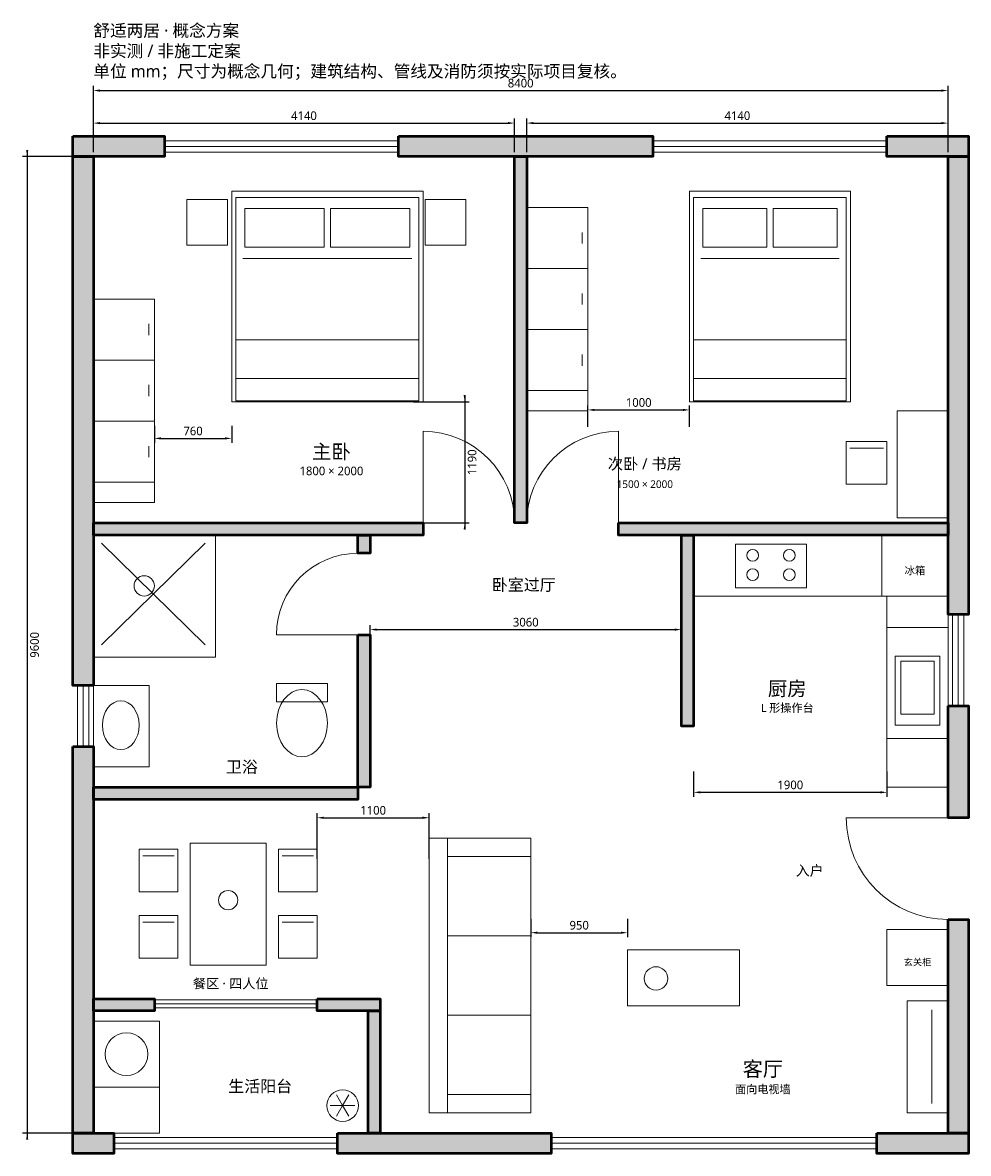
# Model space of a CAD drawing. Header units: millimetres. Extents: x -695 to 8600, y -9800 to 1318.
import ezdxf
from ezdxf.enums import TextEntityAlignment as Align

# ---------------------------------------------------------------- set-up
doc = ezdxf.new("R2010")
doc.units = ezdxf.units.MM
for name, color, linetype, lineweight, true_color in [('DIM', 7, 'Continuous', 18, 0x648581), ('DOOR', 7, 'Continuous', 18, 0x8a7355), ('FURNITURE', 7, 'Continuous', 18, 0x53605e), ('TEXT', 7, 'Continuous', 18, 0x2a4140), ('WALL', 7, 'Continuous', 50, 0x283b3b), ('WINDOW', 7, 'Continuous', 18, 0x628b91)]:
    doc.layers.add(name, color=color, linetype=linetype, lineweight=lineweight, true_color=true_color)
doc.styles.add('CN', font='msyh.ttc')
doc.dimstyles.get("Standard").update_dxf_attribs({"dimtxt": 2.5, "dimasz": 2.5, "dimexe": 1.25, "dimexo": 0.625, "dimtad": 1, "dimcen": 2.5, "dimazin": 3, "dimtfac": 1, "dimtmove": 0, "dimatfit": 3})

msp = doc.modelspace()

# ---------------------------------------------------------------- hatches: boundary and pattern name
at = {"layer": 'WALL'}
for points in [[(-200, 200), (700, 200), (700, 0), (-200, 0)], [(3000, 200), (5500, 200), (5500, 0), (3000, 0)], [(7800, 200), (8600, 200), (8600, 0), (7800, 0)], [(-200, 0), (0, 0), (0, -5200), (-200, -5200)], [(4140, 0), (4260, 0), (4260, -3600), (4140, -3600)], [(8400, 0), (8600, 0), (8600, -4500), (8400, -4500)], [(0, -3600), (3240, -3600), (3240, -3720), (0, -3720)], [(5160, -3600), (8400, -3600), (8400, -3720), (5160, -3720)], [(2600, -3720), (2720, -3720), (2720, -3900), (2600, -3900)], [(5780, -3720), (5900, -3720), (5900, -5600), (5780, -5600)], [(2600, -4700), (2720, -4700), (2720, -6200), (2600, -6200)], [(8400, -5400), (8600, -5400), (8600, -6500), (8400, -6500)], [(-200, -5800), (0, -5800), (0, -9600), (-200, -9600)], [(0, -6200), (2600, -6200), (2600, -6320), (0, -6320)], [(8400, -7500), (8600, -7500), (8600, -9600), (8400, -9600)], [(0, -8280), (600, -8280), (600, -8400), (0, -8400)], [(2200, -8280), (2820, -8280), (2820, -8400), (2200, -8400)], [(2700, -8400), (2820, -8400), (2820, -9600), (2700, -9600)], [(-200, -9600), (200, -9600), (200, -9800), (-200, -9800)], [(2400, -9600), (4500, -9600), (4500, -9800), (2400, -9800)], [(7700, -9600), (8600, -9600), (8600, -9800), (7700, -9800)]]:
    msp.add_hatch(color=7, dxfattribs=at).paths.add_polyline_path(points)

# ---------------------------------------------------------------- linework, layer by layer
at = {"layer": 'DOOR'}
for p, q in [((3240, -3600), (3240, -2700)), ((5160, -3600), (5160, -2700)), ((2600, -4700), (1800, -4700)), ((8400, -6500), (7400, -6500))]:
    msp.add_line(p, q, dxfattribs=at)
for centre, radius, start, end in [((3240, -3600), 900, 0, 90), ((5160, -3600), 900, -270, -180), ((2600, -4700), 800, 90, 180), ((8400, -6500), 1000, -180, -90)]:
    msp.add_arc(centre, radius, start, end, dxfattribs=at)
at = {"layer": 'FURNITURE'}
for p, q in [((4805, -745), (4805, -855)), ((1470, -1000), (3130, -1000)), ((5970, -1000), (7330, -1000)), ((4260, -1100), (4860, -1100)), ((4805, -1345), (4805, -1455)), ((545, -1645), (545, -1755)), ((4260, -1700), (4860, -1700)), ((0, -2000), (600, -2000)), ((4805, -1945), (4805, -2055)), ((545, -2245), (545, -2355)), ((4260, -2300), (4860, -2300)), ((0, -2600), (600, -2600)), ((545, -2845), (545, -2955)), ((7435, -2865), (7765, -2865)), ((0, -3200), (600, -3200)), ((80, -3800), (1100, -4800)), ((1100, -3800), (80, -4800)), ((7800, -4630), (8400, -4630)), ((7800, -5720), (8400, -5720)), ((485, -6875), (795, -6875)), ((1855, -6875), (2165, -6875)), ((485, -7525), (795, -7525)), ((1855, -7525), (2165, -7525)), ((3480, -7660), (4300, -7660)), ((3480, -8440), (4300, -8440)), ((8240, -8390), (8240, -9310)), ((2450, -9330), (2389.5, -9225.3)), ((2450, -9330), (2510.4, -9225.3)), ((2450, -9330), (2329.1, -9330)), ((2450, -9330), (2389.5, -9434.7)), ((2450, -9330), (2570.9, -9330)), ((2450, -9330), (2510.4, -9434.7))]:
    msp.add_line(p, q, dxfattribs=at)
for points in [[(920, -420), (1320, -420), (1320, -870), (920, -870)], [(1360, -340), (3240, -340), (3240, -2410), (1360, -2410)], [(1400, -400), (3200, -400), (3200, -2400), (1400, -2400)], [(3260, -420), (3660, -420), (3660, -870), (3260, -870)], [(5860, -340), (7440, -340), (7440, -2410), (5860, -2410)], [(5900, -400), (7400, -400), (7400, -2400), (5900, -2400)], [(1490, -510), (2270, -510), (2270, -890), (1490, -890)], [(2330, -510), (3110, -510), (3110, -890), (2330, -890)], [(4260, -500), (4860, -500), (4860, -2500), (4260, -2500)], [(5990, -510), (6620, -510), (6620, -890), (5990, -890)], [(6680, -510), (7310, -510), (7310, -890), (6680, -890)], [(0, -1400), (600, -1400), (600, -3400), (0, -3400)], [(1400, -1800), (3200, -1800), (3200, -2180), (1400, -2180)], [(5900, -1800), (7400, -1800), (7400, -2180), (5900, -2180)], [(7900, -2500), (8400, -2500), (8400, -3550), (7900, -3550)], [(7400, -2800), (7800, -2800), (7800, -3220), (7400, -3220)], [(0, -3720), (1200, -3720), (1200, -4920), (0, -4920)], [(5900, -3720), (8400, -3720), (8400, -4320), (5900, -4320)], [(7750, -3720), (8400, -3720), (8400, -4320), (7750, -4320)], [(6310, -3810), (7010, -3810), (7010, -4240), (6310, -4240)], [(7800, -4320), (8400, -4320), (8400, -6200), (7800, -6200)], [(7880, -4910), (8320, -4910), (8320, -5590), (7880, -5590)], [(7935, -4960), (8265, -4960), (8265, -5480), (7935, -5480)], [(0, -5200), (550, -5200), (550, -6000), (0, -6000)], [(1800, -5180), (2300, -5180), (2300, -5360), (1800, -5360)], [(950, -6750), (1700, -6750), (1700, -7950), (950, -7950)], [(3300, -6700), (4300, -6700), (4300, -9400), (3300, -9400)], [(3300, -6700), (3480, -6700), (3480, -9400), (3300, -9400)], [(3480, -6700), (4300, -6700), (4300, -6880), (3480, -6880)], [(450, -6810), (830, -6810), (830, -7230), (450, -7230)], [(1820, -6810), (2200, -6810), (2200, -7230), (1820, -7230)], [(450, -7460), (830, -7460), (830, -7880), (450, -7880)], [(1820, -7460), (2200, -7460), (2200, -7880), (1820, -7880)], [(7800, -7600), (8400, -7600), (8400, -8150), (7800, -8150)], [(5250, -7800), (6350, -7800), (6350, -8350), (5250, -8350)], [(8000, -8300), (8400, -8300), (8400, -9400), (8000, -9400)], [(0, -8500), (650, -8500), (650, -9150), (0, -9150)], [(0, -9150), (650, -9150), (650, -9600), (0, -9600)], [(3480, -9220), (4300, -9220), (4300, -9400), (3480, -9400)]]:
    msp.add_lwpolyline(points, close=True, dxfattribs=at)
for centre, major_axis, ratio in [((6480, -3920), (58, 0), 1), ((6840, -3920), (58, 0), 1), ((6480, -4110), (58, 0), 1), ((6840, -4110), (58, 0), 1), ((500, -4220), (100, 0), 1), ((2050, -5570), (0, 330), 0.7575758), ((270, -5590), (0, 240), 0.75), ((1325, -7310), (95, 0), 1), ((5530, -8080), (115, 0), 1), ((325, -8825), (210, 0), 1), ((2450, -9330), (155, 0), 1)]:
    msp.add_ellipse(centre, major_axis=major_axis, ratio=ratio, dxfattribs=at)
at = {"layer": 'WALL'}
for points in [[(-200, 200), (700, 200), (700, 0), (-200, 0)], [(3000, 200), (5500, 200), (5500, 0), (3000, 0)], [(7800, 200), (8600, 200), (8600, 0), (7800, 0)], [(-200, 0), (0, 0), (0, -5200), (-200, -5200)], [(4140, 0), (4260, 0), (4260, -3600), (4140, -3600)], [(8400, 0), (8600, 0), (8600, -4500), (8400, -4500)], [(0, -3600), (3240, -3600), (3240, -3720), (0, -3720)], [(5160, -3600), (8400, -3600), (8400, -3720), (5160, -3720)], [(2600, -3720), (2720, -3720), (2720, -3900), (2600, -3900)], [(5780, -3720), (5900, -3720), (5900, -5600), (5780, -5600)], [(2600, -4700), (2720, -4700), (2720, -6200), (2600, -6200)], [(8400, -5400), (8600, -5400), (8600, -6500), (8400, -6500)], [(-200, -5800), (0, -5800), (0, -9600), (-200, -9600)], [(0, -6200), (2600, -6200), (2600, -6320), (0, -6320)], [(8400, -7500), (8600, -7500), (8600, -9600), (8400, -9600)], [(0, -8280), (600, -8280), (600, -8400), (0, -8400)], [(2200, -8280), (2820, -8280), (2820, -8400), (2200, -8400)], [(2700, -8400), (2820, -8400), (2820, -9600), (2700, -9600)], [(-200, -9600), (200, -9600), (200, -9800), (-200, -9800)], [(2400, -9600), (4500, -9600), (4500, -9800), (2400, -9800)], [(7700, -9600), (8600, -9600), (8600, -9800), (7700, -9800)]]:
    msp.add_lwpolyline(points, close=True, dxfattribs=at)
at = {"layer": 'WINDOW'}
for p, q in [((700, 155), (3000, 155)), ((5500, 155), (7800, 155)), ((700, 100), (3000, 100)), ((700, 45), (3000, 45)), ((5500, 100), (7800, 100)), ((5500, 45), (7800, 45)), ((1200, -3720), (1200, -4920)), ((8445, -4500), (8445, -5400)), ((8500, -4500), (8500, -5400)), ((8555, -4500), (8555, -5400)), ((0, -4920), (1200, -4920)), ((-155, -5200), (-155, -5800)), ((-100, -5200), (-100, -5800)), ((-45, -5200), (-45, -5800)), ((600, -8290), (2200, -8290)), ((600, -8290), (1410, -8290)), ((600, -8330), (2200, -8330)), ((600, -8370), (2200, -8370)), ((1390, -8370), (2200, -8370)), ((200, -9645), (2400, -9645)), ((4500, -9645), (7700, -9645)), ((200, -9700), (2400, -9700)), ((200, -9755), (2400, -9755)), ((4500, -9700), (7700, -9700)), ((4500, -9755), (7700, -9755))]:
    msp.add_line(p, q, dxfattribs=at)

# ---------------------------------------------------------------- texts
at = {"layer": 'TEXT', "style": 'CN'}
for s, height, p in [('主卧', 140, (2340, -2900)), ('次卧 / 书房', 110, (5420, -3020)), ('1800 × 2000', 85, (2340, -3090)), ('1500 × 2000', 75, (5420, -3220)), ('冰箱', 75, (8075, -4070)), ('卧室过厅', 115, (4230, -4210)), ('厨房', 140, (6820, -5230)), ('L 形操作台', 80, (6820, -5420)), ('卫浴', 115, (1460, -6000)), ('入户', 100, (7040, -7020)), ('玄关柜', 65, (8100, -7920)), ('餐区 · 四人位', 95, (1350, -8130)), ('客厅', 145, (6580, -8970)), ('生活阳台', 115, (1640, -9140)), ('面向电视墙', 80, (6580, -9170))]:
    msp.add_text(s, height=height, dxfattribs=at).set_placement(p, align=Align.MIDDLE_CENTER)
at = {"layer": 'TEXT', "insert": (0, 1300), "char_height": 120, "width": 8400, "attachment_point": 1, "style": 'CN'}
msp.add_mtext('舒适两居 · 概念方案\\P非实测 / 非施工定案\\P单位 mm；尺寸为概念几何；建筑结构、管线及消防须按实际项目复核。', dxfattribs=at)

# ---------------------------------------------------------------- dimensions: what is measured, and where the dimension line sits
at = {"layer": 'DIM'}
for base, p1, p2 in [((0, 650), (0, 0), (8400, 0)), ((0, 330), (0, 0), (4140, 0)), ((4260, 330), (4260, 0), (8400, 0)), ((4860, -2490), (4860, -2700), (5860, -2700)), ((600, -2770), (600, -2600), (1360, -2600)), ((2720, -4650), (2720, -4800), (5780, -4800)), ((5900, -6250), (5900, -6000), (7800, -6000)), ((2200, -6500), (2200, -6950), (3300, -6950)), ((4300, -7630), (4300, -7450), (5250, -7450))]:
    msp.add_linear_dim(base=base, p1=p1, p2=p2, dimstyle='Standard', override={"dimtxt": 85, "dimasz": 65, "dimexe": 45, "dimexo": 45, "dimgap": 30, "dimtad": 1, "dimdec": 0, "dimtxsty": 'CN'}, dxfattribs=at).render()
for base, p1, p2 in [((-650, 0), (0, 0), (0, -9600)), ((3650, -2410), (3100, -2410), (3100, -3600))]:
    msp.add_linear_dim(base=base, p1=p1, p2=p2, angle=90, dimstyle='Standard', override={"dimtxt": 85, "dimasz": 65, "dimexe": 45, "dimexo": 45, "dimgap": 30, "dimtad": 1, "dimdec": 0, "dimtxsty": 'CN'}, dxfattribs=at).render()

doc.saveas('drawing.dxf')
